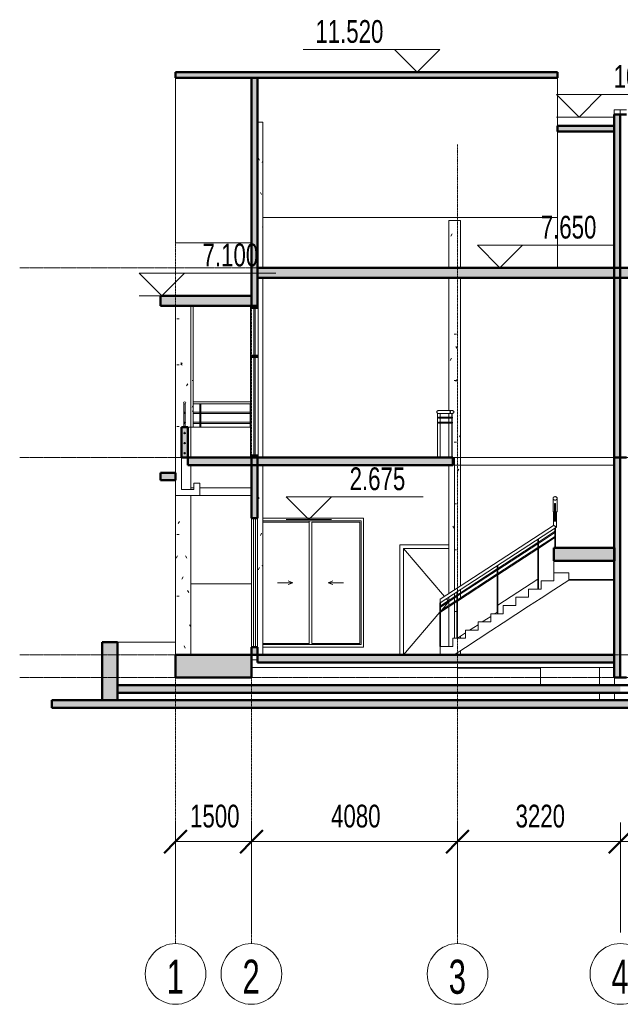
# Model space of a CAD drawing. Header units: millimetres. Extents: x -11029 to 17435, y -6912 to 12558.
# Tile 1 of 2: x -11029 to 855, y -6912 to 12558. Entities that reach past the tile are written whole.
import ezdxf

# ---------------------------------------------------------------- set-up
doc = ezdxf.new("R2010")
doc.units = ezdxf.units.MM
doc.linetypes.add('中心线', pattern=[30, 12, -6, 6, -6])
doc.linetypes.add('轴网线', pattern=[22.24, 12.7, -3.18, 3.18, -3.18])
for name, color, linetype, lineweight in [('A-ANNO-DIMS', 211, 'Continuous', 13), ('A-ANNO-DIMS-150', 211, 'Continuous', 13), ('A-DOOR', 31, 'Continuous', 13), ('A-DOOR-FRAM', 31, 'Continuous', 13), ('A-FLOR', 192, 'Continuous', 13), ('A-FLOR-HRAL', 11, 'Continuous', 13), ('A-FLOR-LEVL', 51, 'Continuous', 13), ('A-FLOR-PATT', 8, 'Continuous', 13), ('A-GENM', 13, 'Continuous', 13), ('A-GLAZ', 151, 'Continuous', 13), ('A-GLAZ-CURT', 52, 'Continuous', 13), ('A-GLAZ-CWMG', 51, 'Continuous', 13), ('A-ROOF', 132, 'Continuous', 13), ('A-ROOF-PATT', 132, 'Continuous', 13), ('A-WALL', 113, 'Continuous', 13), ('A-WALL-PATT', 111, 'Continuous', 13), ('G-ANNO-DIMS', 111, 'Continuous', 13), ('S-COLS', 52, 'Continuous', 13), ('S-GRID', 1, 'Continuous', 13), ('S-GRID-IDEN', 1, 'Continuous', 13), ('S-STRS', 31, 'Continuous', 13)]:
    doc.layers.add(name, color=color, linetype=linetype, lineweight=lineweight)
doc.styles.add('Microsoft Sans Serif', font='micross.ttf', dxfattribs={"width": 0.7, "height": 450})
doc.styles.add('Microsoft Sans Serif_2', font='micross.ttf', dxfattribs={"width": 0.65, "height": 675})
doc.dimstyles.new('对角线_-_3mm_RomanD', dxfattribs={"dimscale": 304.8, "dimtxt": 455.206857, "dimasz": 1.476378, "dimexe": 1.230315, "dimexo": 0.0625, "dimgap": 0.492126, "dimtad": 1, "dimdec": 0, "dimzin": 0, "dimdsep": 46, "dimtxsty": 'Microsoft Sans Serif', "dimblk1": 'OBLIQUE', "dimblk2": 'OBLIQUE', "dimsah": 1, "dimcen": 0.09, "dimazin": 0, "dimtfac": 1, "dimtdec": 4, "dimtix": 1, "dimtmove": 0, "dimatfit": 3, "dimfxl": 5.905512, "dimfxlon": 1, "dimtvp": 1, "dimtolj": 1, "dimtzin": 0, "dimarcsym": 2})
pattern_1 = [(0, (612, 5425), (1219.2, 304.8), [50.29, -864.11, 50.29, -864.11, -4876.8]), (0, (612, 5425), (1219.2, 304.8), [-1828.8, 50.29, -1778.51, 50.29, -864.11, -2133.6]), (0, (612, 5425), (1219.2, 304.8), [-4572, 50.29, -559.31, 50.29, -1473.71]), (120, (1069.2, 5577.4), (-873.5645, 903.458), [50.29, -864.11, 50.29, -864.11, -4876.8]), (120, (1069.2, 5577.4), (-873.5645, 903.458), [-1828.8, 50.292, -1778.508, 50.292, -864.108, -2133.6]), (120, (1069.2, 5577.4), (-873.5645, 903.458), [-4572, 50.29, -559.31, 50.29, -1473.71]), (240, (1221.6, 6187), (-345.6355, -1208.258), [50.29, -864.11, 50.29, -864.11, -4876.8]), (240, (1221.6, 6187), (-345.6355, -1208.258), [-1828.8, 50.292, -1778.508, 50.292, -864.108, -2133.6]), (240, (1221.6, 6187), (-345.6355, -1208.258), [-4572, 50.29, -559.31, 50.29, -1473.71])]

# ---------------------------------------------------------------- blocks, each defined once
blk = doc.blocks.new('混凝土 - 矩形 - 柱 - Z1-336175-2')
at = {"layer": 'S-COLS'}
h = blk.add_hatch(dxfattribs=at)
h.set_pattern_fill('FP1_1', color=256, style=0, pattern_type=2)
h.set_pattern_definition(pattern_1)
h.paths.add_polyline_path([(-7645, 0), (-7645, 3150), (-7945, 3150), (-7945, 0), (-7797, 0)], flags=0)
h.paths.add_polyline_path([(-7825, 3270), (-7645, 3270), (-7645, 3750), (-7705, 3750), (-7705, 3900), (-7825, 3900), (-7825, 3510)], flags=0)
for p, q in [((-7645, 3750), (-7645, 3270)), ((-7945, 3150), (-7945, 0)), ((-7645, 3150), (-7645, 0))]:
    blk.add_line(p, q, dxfattribs=at)
blk = doc.blocks.new('混凝土 - 矩形 - 柱 - Z2-336404-2')
at = {"layer": 'S-COLS'}
h = blk.add_hatch(dxfattribs=at)
h.set_pattern_fill('FP1_1', color=256, style=0, pattern_type=2)
h.set_pattern_definition(pattern_1)
h.paths.add_polyline_path([(-6325, 0), (-6215, 0), (-6215, 3750), (-6325, 3750), (-6325, 150)], flags=0)
blk.add_line((-6215, 3750), (-6215, 0), dxfattribs=at)
blk = doc.blocks.new('混凝土 - 矩形 - 柱 - Z2-V1-2')
at = {"layer": 'S-COLS'}
h = blk.add_hatch(dxfattribs=at)
h.set_pattern_fill('FP1_1', color=256, style=0, pattern_type=2)
h.set_pattern_definition(pattern_1)
h.paths.add_polyline_path([(-2435, 0), (-2305, 0), (-2305, 84), (-2373, 41)], flags=0)
h.paths.add_polyline_path([(-2535, 162), (-2460, 162), (-2460, 325), (-2379, 325), (-2379, 1054), (-2535, 952), (-2535, 325)], flags=0)
h.paths.add_polyline_path([(-2367, 325), (-2305, 325), (-2305, 371), (-2367, 329), (-2367, 327)], flags=0)
h.paths.add_polyline_path([(-2535, 976), (-2379, 1078), (-2379, 1154), (-2535, 1052), (-2535, 1007)], flags=0)
h.paths.add_polyline_path([(-2535, 1076), (-2379, 1178), (-2377, 1243), (-2367, 1248), (-2367, 1186), (-2305, 1226), (-2305, 1290), (-2535, 1140), (-2535, 1098)], flags=0)
h.paths.add_polyline_path([(-2367, 1086), (-2305, 1126), (-2305, 1202), (-2367, 1162), (-2367, 1142)], flags=0)
h.paths.add_polyline_path([(-2535, 1212), (-2305, 1362), (-2305, 3900), (-2460, 3900), (-2460, 3750), (-2535, 3750), (-2535, 1213)], flags=0)
for p, q in [((-2305, 3900), (-2460, 3900)), ((-2305, 3900), (-2305, 1361)), ((-2535, 3750), (-2535, 1212)), ((-2305, 1290), (-2305, 1226)), ((-2305, 1202), (-2305, 1126)), ((-2535, 1140), (-2535, 1076)), ((-2535, 1052), (-2535, 976)), ((-2535, 952), (-2535, 162)), ((-2305, 371), (-2305, 325)), ((-2305, 84), (-2305, 0))]:
    blk.add_line(p, q, dxfattribs=at)
blk = doc.blocks.new('推拉窗6 - C2-344315-2')
at = {"layer": 'A-GLAZ'}
for p, q in [((-6445, 150), (-6445, 2700)), ((-6405, 2700), (-6405, 150)), ((-6365, 2700), (-6365, 150)), ((-6325, 2700), (-6325, 150))]:
    blk.add_line(p, q, dxfattribs=at)
at = {"layer": 'A-GLAZ', "lineweight": 50}
for p, q in [((-6445, 2700), (-6325, 2700)), ((-6325, 150), (-6445, 150))]:
    blk.add_line(p, q, dxfattribs=at)
blk = doc.blocks.new('推拉窗6 - C2-V3-2')
at = {"layer": 'A-GLAZ'}
for p, q in [((-4225, 2700), (-6215, 2700)), ((-6215, 2645), (-4275, 2645)), ((-6215, 2625), (-5300, 2625)), ((-5300, 2645), (-5300, 205)), ((-5250, 2625), (-4300, 2625)), ((-5250, 225), (-5250, 2625)), ((-4300, 2625), (-4300, 225)), ((-4275, 2645), (-4275, 205)), ((-4225, 150), (-4225, 2700)), ((-5925, 1425), (-5625, 1425)), ((-5625, 1425), (-5719, 1459)), ((-5625, 1425), (-5719, 1391)), ((-4925, 1425), (-4831, 1459)), ((-4925, 1425), (-4831, 1391)), ((-4625, 1425), (-4925, 1425)), ((-5300, 225), (-6215, 225)), ((-4275, 205), (-6215, 205)), ((-4300, 225), (-5250, 225)), ((-6215, 150), (-4225, 150))]:
    blk.add_line(p, q, dxfattribs=at)
blk = doc.blocks.new('单扇 - 与墙齐 - M1-345905-2')
at = {"layer": 'A-DOOR'}
for p, q in [((-3435, 2100), (-2625, 1154)), ((-2535, 1050), (-2678, 883)), ((-2585, 1108), (-2550, 1067)), ((-2714, 841), (-3435, 0))]:
    blk.add_line(p, q, dxfattribs=at)
at = {"layer": 'A-DOOR-FRAM'}
for p, q in [((-3511, 2176), (-3511, 0)), ((-2535, 2176), (-3511, 2176)), ((-3435, 0), (-3435, 2100)), ((-3435, 2100), (-2535, 2100))]:
    blk.add_line(p, q, dxfattribs=at)
blk = doc.blocks.new('栏杆扶手 - 25mm-351985-2')
at = {"layer": 'A-FLOR-HRAL'}
for p, q in [((-7468, 4960), (-7468, 4500)), ((-7455, 4960), (-7468, 4960)), ((-7443, 4960), (-7455, 4960)), ((-7443, 4500), (-7443, 4960))]:
    blk.add_line(p, q, dxfattribs=at)
blk = doc.blocks.new('栏杆扶手 - 25mm-V5-2')
at = {"layer": 'A-FLOR-HRAL'}
for p, q in [((-6468, 4960), (-6468, 4500)), ((-6462, 4960), (-6468, 4960))]:
    blk.add_line(p, q, dxfattribs=at)
blk = doc.blocks.new('栏杆扶手 - 栏杆扶手-351697-2')
at = {"layer": 'A-FLOR-HRAL'}
for p, q in [((-6460, 4800), (-7595, 4800)), ((-7595, 4770), (-6460, 4770)), ((-6460, 4600), (-7595, 4600)), ((-7595, 4570), (-6460, 4570))]:
    blk.add_line(p, q, dxfattribs=at)
for name in ['栏杆扶手 - 25mm-351985-2', '栏杆扶手 - 25mm-V5-2']:
    blk.add_blockref(name, (0, 0))
blk = doc.blocks.new('顶部扶栏类型 - 顶部扶栏_内部_-351856-2')
at = {"layer": 'A-FLOR-HRAL'}
for p, q in [((-6460, 5000), (-7595, 5000)), ((-7595, 4960), (-6460, 4960))]:
    blk.add_line(p, q, dxfattribs=at)
blk = doc.blocks.new('栏杆扶手 - 25mm-V6-2')
at = {"layer": 'A-FLOR-HRAL'}
for p, q in [((-7778, 4960), (-7778, 4791)), ((-7753, 4960), (-7778, 4960)), ((-7753, 4791), (-7753, 4960)), ((-7778, 4779), (-7778, 4591)), ((-7753, 4591), (-7753, 4779)), ((-7778, 4579), (-7778, 4500)), ((-7753, 4500), (-7753, 4579))]:
    blk.add_line(p, q, dxfattribs=at)
blk = doc.blocks.new('栏杆扶手 - 栏杆扶手-351938-2')
at = {"layer": 'A-FLOR-HRAL', "lineweight": 18}
for centre, radius, start, end in [((-7765, 4980), 20, 0, 180), ((-7765, 4980), 20, 180, 0), ((-7765, 4785), 15, 0, 180), ((-7765, 4785), 15, 180, 0), ((-7765, 4585), 15, 0, 180), ((-7765, 4585), 15, 180, 0), ((-7765, 4385), 15, 0, 180), ((-7765, 4385), 15, 180, 0), ((-7765, 4185), 15, 0, 180), ((-7765, 4185), 15, 180, 0), ((-7765, 3985), 15, 0, 180), ((-7765, 3985), 15, 180, 0)]:
    blk.add_arc(centre, radius, start, end, dxfattribs=at)
blk.add_blockref('栏杆扶手 - 25mm-V6-2', (0, 0))
blk = doc.blocks.new('系统嵌板 - 玻璃-359826-2')
at = {"layer": 'A-GLAZ-CURT'}
blk.add_hatch(color=256, dxfattribs=at).paths.add_polyline_path([(-6382, 3950), (-6373, 3950), (-6373, 5875), (-6398, 5875), (-6398, 3950)], flags=0)
at = {"layer": 'A-GLAZ-CURT', "lineweight": 18}
for p, q in [((-6373, 5875), (-6398, 5875)), ((-6398, 5875), (-6398, 3950)), ((-6373, 3950), (-6373, 5875)), ((-6398, 3950), (-6373, 3950))]:
    blk.add_line(p, q, dxfattribs=at)
blk = doc.blocks.new('系统嵌板 - 玻璃-359828-2')
at = {"layer": 'A-GLAZ-CURT'}
blk.add_hatch(color=256, dxfattribs=at).paths.add_polyline_path([(-6373, 5925), (-6373, 6850), (-6398, 6850), (-6398, 5925)], flags=0)
at = {"layer": 'A-GLAZ-CURT', "lineweight": 18}
for p, q in [((-6373, 6850), (-6398, 6850)), ((-6398, 6850), (-6398, 5925)), ((-6373, 5925), (-6373, 6850)), ((-6398, 5925), (-6373, 5925))]:
    blk.add_line(p, q, dxfattribs=at)
blk = doc.blocks.new('矩形竖梃 - 50 x 150mm-359820-2')
at = {"layer": 'A-GLAZ-CWMG'}
blk.add_hatch(color=256, dxfattribs=at).paths.add_polyline_path([(-6310, 6850), (-6310, 6900), (-6460, 6900), (-6460, 6850)], flags=0)
for p, q in [((-6310, 6900), (-6460, 6900)), ((-6460, 6900), (-6460, 6850)), ((-6460, 6850), (-6310, 6850)), ((-6310, 6850), (-6310, 6900))]:
    blk.add_line(p, q, dxfattribs=at)
blk = doc.blocks.new('矩形竖梃 - 50 x 150mm-359830-2')
at = {"layer": 'A-GLAZ-CWMG'}
for p, q in [((-6460, 5875), (-6460, 3950)), ((-6310, 5875), (-6310, 3950))]:
    blk.add_line(p, q, dxfattribs=at)
blk = doc.blocks.new('矩形竖梃 - 50 x 150mm-359822-2')
at = {"layer": 'A-GLAZ-CWMG'}
blk.add_hatch(color=256, dxfattribs=at).paths.add_polyline_path([(-6310, 5875), (-6310, 5925), (-6460, 5925), (-6460, 5875)], flags=0)
for p, q in [((-6310, 5925), (-6460, 5925)), ((-6460, 5925), (-6460, 5875)), ((-6460, 5875), (-6310, 5875)), ((-6310, 5875), (-6310, 5925))]:
    blk.add_line(p, q, dxfattribs=at)
blk = doc.blocks.new('矩形竖梃 - 50 x 150mm-359823-2')
at = {"layer": 'A-GLAZ-CWMG'}
blk.add_hatch(color=256, dxfattribs=at).paths.add_polyline_path([(-6460, 3900), (-6310, 3900), (-6310, 3950), (-6460, 3950)], flags=0)
for p, q in [((-6310, 3950), (-6460, 3950)), ((-6460, 3950), (-6460, 3900)), ((-6460, 3900), (-6310, 3900)), ((-6310, 3900), (-6310, 3950))]:
    blk.add_line(p, q, dxfattribs=at)
blk = doc.blocks.new('矩形竖梃 - 50 x 150mm-359831-2')
at = {"layer": 'A-GLAZ-CWMG'}
for p, q in [((-6460, 6850), (-6460, 5925)), ((-6310, 6850), (-6310, 5925))]:
    blk.add_line(p, q, dxfattribs=at)
blk = doc.blocks.new('常规模型 1 - 常规模型 1-363758-2')
at = {"layer": 'A-GENM'}
for p, q in [((-7825, 3900), (-7945, 3900)), ((-7945, 3900), (-7945, 3150)), ((-7825, 3270), (-7825, 3900)), ((9655, 3900), (9535, 3900)), ((9535, 3900), (9535, 3270)), ((9655, 3150), (9655, 3900)), ((-7465, 3390), (-7585, 3390)), ((-7585, 3390), (-7585, 3270)), ((-7465, 3150), (-7465, 3390)), ((9295, 3390), (9175, 3390)), ((9175, 3390), (9175, 3150)), ((9295, 3270), (9295, 3390)), ((-7945, 3150), (-7465, 3150)), ((-7585, 3270), (-7825, 3270)), ((9175, 3150), (9655, 3150)), ((9535, 3270), (9295, 3270))]:
    blk.add_line(p, q, dxfattribs=at)
blk = doc.blocks.new('栏杆扶手 - 50 x 12mm-377885-2')
at = {"layer": 'A-FLOR-HRAL'}
for p, q in [((-2702, 1032), (-2714, 1024)), ((-2714, 1024), (-2714, 162)), ((-2702, 162), (-2702, 1032)), ((-2714, 162), (-2710, 162))]:
    blk.add_line(p, q, dxfattribs=at)
blk = doc.blocks.new('栏杆扶手 - 50 x 12mm-377889-2')
at = {"layer": 'A-FLOR-HRAL'}
for p, q in [((-429, 2509), (-441, 2502)), ((-441, 2502), (-441, 2113)), ((-429, 2113), (-429, 2509))]:
    blk.add_line(p, q, dxfattribs=at)
blk = doc.blocks.new('栏杆扶手 - 50 x 12mm-377893-2')
at = {"layer": 'A-FLOR-HRAL'}
for p, q in [((-2367, 1250), (-2379, 1242)), ((-2379, 1242), (-2379, 325)), ((-2367, 325), (-2367, 1250))]:
    blk.add_line(p, q, dxfattribs=at)
blk = doc.blocks.new('栏杆扶手 - 800mm-377895-2')
at = {"layer": 'A-FLOR-HRAL'}
for p, q in [((-1627, 813), (-1579, 844)), ((-2127, 488), (-1960, 595)), ((-1877, 650), (-1710, 758)), ((-2367, 331), (-2210, 433))]:
    blk.add_line(p, q, dxfattribs=at)
blk = doc.blocks.new('栏杆扶手 - 50 x 12mm-377897-2')
at = {"layer": 'A-FLOR-HRAL'}
for p, q in [((-1567, 1770), (-1579, 1762)), ((-1579, 1762), (-1579, 812)), ((-1567, 812), (-1567, 1770))]:
    blk.add_line(p, q, dxfattribs=at)
blk = doc.blocks.new('栏杆扶手 - 800mm-377899-2')
at = {"layer": 'A-FLOR-HRAL'}
blk.add_line((-1567, 981), (-779, 1494), dxfattribs=at)
blk = doc.blocks.new('栏杆扶手 - 50 x 12mm-377901-2')
at = {"layer": 'A-FLOR-HRAL'}
for p, q in [((-767, 2290), (-779, 2282)), ((-779, 2282), (-779, 1300)), ((-767, 1300), (-767, 2290))]:
    blk.add_line(p, q, dxfattribs=at)
blk = doc.blocks.new('栏杆扶手 - 栏杆扶手-377416-2')
at = {"layer": 'A-FLOR-HRAL'}
for p, q in [((-476, 3093), (-476, 2837)), ((-445, 2970), (-445, 2893)), ((-425, 2970), (-425, 2893)), ((-396, 2837), (-396, 3093)), ((-466, 2834), (-466, 2557)), ((-445, 2870), (-445, 2634)), ((-425, 2870), (-425, 2634)), ((-406, 2525), (-406, 2834)), ((-466, 2557), (-2710, 1098)), ((-2710, 1027), (-406, 2525)), ((-767, 2226), (-445, 2435)), ((-445, 2411), (-767, 2202)), ((-445, 2435), (-445, 2411)), ((-1567, 1706), (-779, 2218)), ((-779, 2194), (-1567, 1682)), ((-767, 2126), (-445, 2335)), ((-445, 2311), (-767, 2102)), ((-445, 2335), (-445, 2311)), ((-1567, 1606), (-779, 2118)), ((-779, 2094), (-1567, 1582)), ((-2367, 1186), (-1579, 1698)), ((-1579, 1674), (-2367, 1162)), ((-2367, 1086), (-1579, 1598)), ((-1579, 1574), (-2367, 1062)), ((-2702, 968), (-2379, 1178)), ((-2379, 1154), (-2702, 944)), ((-2702, 868), (-2379, 1078)), ((-2379, 1054), (-2702, 844))]:
    blk.add_line(p, q, dxfattribs=at)
at = {"layer": 'A-FLOR-HRAL', "lineweight": 18}
for p, q in [((-425, 2993), (-445, 2993)), ((-445, 2993), (-445, 2970)), ((-445, 2970), (-425, 2970)), ((-425, 2970), (-425, 2993)), ((-425, 2893), (-445, 2893)), ((-445, 2893), (-445, 2870)), ((-445, 2870), (-425, 2870)), ((-425, 2870), (-425, 2893))]:
    blk.add_line(p, q, dxfattribs=at)
for points, knots in [([(-436, 3127), (-438, 3127), (-444, 3126), (-452, 3124), (-460, 3120), (-465, 3116), (-468, 3113), (-470, 3110), (-472, 3107), (-473, 3105), (-474, 3102), (-475, 3098), (-476, 3095), (-476, 3093)], [0, 0, 0, 0, 0.142857, 0.285714, 0.428571, 0.571429, 0.625, 0.678571, 0.732143, 0.785714, 0.839286, 0.892857, 1, 1, 1, 1]), ([(-396, 3093), (-396, 3095), (-396, 3099), (-398, 3105), (-400, 3108), (-402, 3112), (-405, 3115), (-408, 3118), (-412, 3120), (-416, 3123), (-420, 3124), (-424, 3125), (-429, 3126), (-434, 3127), (-436, 3127)], [0, 0, 0, 0, 0.142857, 0.214286, 0.285714, 0.357143, 0.428571, 0.5, 0.571429, 0.678571, 0.732143, 0.785714, 0.892857, 1, 1, 1, 1]), ([(-476, 3093), (-476, 3090), (-475, 3086), (-473, 3080), (-471, 3077), (-469, 3073), (-466, 3070), (-463, 3067), (-459, 3065), (-455, 3063), (-451, 3061), (-447, 3060), (-442, 3059), (-438, 3058), (-436, 3058)], [0, 0, 0, 0, 0.142857, 0.214286, 0.285714, 0.357143, 0.428571, 0.5, 0.571429, 0.678571, 0.732143, 0.785714, 0.892857, 1, 1, 1, 1]), ([(-436, 3058), (-433, 3058), (-427, 3059), (-419, 3061), (-412, 3065), (-406, 3069), (-403, 3072), (-401, 3075), (-400, 3078), (-398, 3080), (-397, 3083), (-396, 3087), (-396, 3090), (-396, 3093)], [0, 0, 0, 0, 0.142857, 0.285714, 0.428571, 0.571429, 0.625, 0.678571, 0.732143, 0.785714, 0.839286, 0.892857, 1, 1, 1, 1])]:
    blk.add_open_spline(points, degree=3, knots=knots, dxfattribs=at)
at = {"layer": 'A-FLOR-HRAL'}
for points, knots in [([(-461, 2823), (-463, 2823), (-468, 2826), (-473, 2830), (-475, 2834), (-476, 2836), (-476, 2837)], [0.4285714, 0.4285714, 0.4285714, 0.4285714, 0.5714286, 0.7857143, 0.8928571, 1, 1, 1, 1]), ([(-445, 2819), (-448, 2819), (-453, 2820), (-458, 2822), (-460, 2822)], [0.1511355, 0.1511355, 0.1511355, 0.1511355, 0.2857143, 0.4095639, 0.4095639, 0.4095639, 0.4095639]), ([(-459, 2822), (-458, 2820), (-454, 2817), (-449, 2815), (-445, 2814), (-445, 2814)], [0.4285714, 0.4285714, 0.4285714, 0.4285714, 0.5714286, 0.7857143, 0.7959721, 0.7959721, 0.7959721, 0.7959721]), ([(-425, 2814), (-424, 2815), (-421, 2816), (-417, 2818), (-414, 2820), (-412, 2822)], [0.2314795, 0.2314795, 0.2314795, 0.2314795, 0.2857143, 0.4285714, 0.5714286, 0.5714286, 0.5714286, 0.5714286]), ([(-412, 2822), (-415, 2821), (-419, 2820), (-424, 2819), (-425, 2819)], [0.5904361, 0.5904361, 0.5904361, 0.5904361, 0.7857143, 0.8282758, 0.8282758, 0.8282758, 0.8282758]), ([(-466, 2557), (-466, 2557), (-465, 2557), (-463, 2556), (-459, 2554), (-454, 2551), (-447, 2547), (-441, 2544), (-437, 2542), (-436, 2541)], [0, 0, 0, 0, 0.142857, 0.285714, 0.428571, 0.571429, 0.785714, 0.892857, 1, 1, 1, 1]), ([(-436, 2541), (-438, 2542), (-442, 2545), (-449, 2548), (-454, 2551), (-460, 2554), (-464, 2556), (-465, 2557), (-466, 2557), (-466, 2557)], [0, 0, 0, 0, 0.142857, 0.285714, 0.428571, 0.571429, 0.785714, 0.892857, 1, 1, 1, 1]), ([(-436, 2541), (-433, 2540), (-429, 2537), (-422, 2534), (-417, 2531), (-411, 2528), (-408, 2526), (-406, 2525), (-406, 2525), (-406, 2525)], [0, 0, 0, 0, 0.142857, 0.285714, 0.428571, 0.571429, 0.785714, 0.892857, 1, 1, 1, 1]), ([(-406, 2525), (-406, 2525), (-406, 2525), (-408, 2526), (-412, 2528), (-418, 2531), (-424, 2535), (-431, 2538), (-434, 2540), (-436, 2541)], [0, 0, 0, 0, 0.142857, 0.285714, 0.428571, 0.571429, 0.785714, 0.892857, 1, 1, 1, 1]), ([(-2710, 1062), (-2710, 1065), (-2710, 1071), (-2710, 1078), (-2710, 1085), (-2710, 1092), (-2710, 1096), (-2710, 1098), (-2710, 1098), (-2710, 1098)], [0, 0, 0, 0, 0.142857, 0.285714, 0.428571, 0.571429, 0.785714, 0.892857, 1, 1, 1, 1]), ([(-2710, 1027), (-2710, 1027), (-2710, 1027), (-2710, 1030), (-2710, 1034), (-2710, 1041), (-2710, 1049), (-2710, 1056), (-2710, 1060), (-2710, 1062)], [0, 0, 0, 0, 0.142857, 0.285714, 0.428571, 0.571429, 0.785714, 0.892857, 1, 1, 1, 1])]:
    blk.add_open_spline(points, degree=3, knots=knots, dxfattribs=at)
blk.add_open_spline([(-396, 2837), (-396, 2835), (-396, 2833), (-399, 2829), (-404, 2825), (-408, 2823), (-411, 2823)], degree=3, dxfattribs=at)
for name in ['栏杆扶手 - 50 x 12mm-377889-2', '栏杆扶手 - 50 x 12mm-377901-2', '栏杆扶手 - 50 x 12mm-377897-2', '栏杆扶手 - 800mm-377899-2', '栏杆扶手 - 50 x 12mm-377893-2', '栏杆扶手 - 50 x 12mm-377885-2', '栏杆扶手 - 800mm-377895-2']:
    blk.add_blockref(name, (0, 0))
blk = doc.blocks.new('栏杆扶手 - 50 x 12mm-377917-2')
at = {"layer": 'A-FLOR-HRAL'}
for p, q in [((-2760, 3900), (-2760, 4770)), ((-2760, 4770), (-2710, 4770)), ((-2710, 4770), (-2710, 4700)), ((-2710, 4680), (-2710, 4600)), ((-2710, 4580), (-2710, 3900))]:
    blk.add_line(p, q, dxfattribs=at)
blk = doc.blocks.new('栏杆扶手 - 50 x 12mm-V7-2')
at = {"layer": 'A-FLOR-HRAL'}
for p, q in [((-2469, 4770), (-2481, 4770)), ((-2481, 4770), (-2481, 4700)), ((-2481, 4680), (-2481, 4600)), ((-2469, 4700), (-2469, 4770)), ((-2469, 4600), (-2469, 4680)), ((-2481, 4580), (-2481, 3900)), ((-2469, 3900), (-2469, 4580))]:
    blk.add_line(p, q, dxfattribs=at)
blk = doc.blocks.new('栏杆扶手 - 栏杆扶手-377571-2')
at = {"layer": 'A-FLOR-HRAL'}
for p, q in [((-2745, 4680), (-2745, 4700)), ((-2745, 4700), (-2485, 4700)), ((-2485, 4680), (-2745, 4680)), ((-2476, 4830), (-2736, 4830)), ((-2736, 4770), (-2476, 4770)), ((-2745, 4580), (-2745, 4600)), ((-2745, 4600), (-2485, 4600)), ((-2485, 4580), (-2745, 4580))]:
    blk.add_line(p, q, dxfattribs=at)
at = {"layer": 'A-FLOR-HRAL', "lineweight": 18}
for p, q in [((-2465, 4700), (-2485, 4700)), ((-2485, 4700), (-2485, 4680)), ((-2485, 4680), (-2465, 4680)), ((-2465, 4680), (-2465, 4700)), ((-2465, 4600), (-2485, 4600)), ((-2485, 4600), (-2485, 4580)), ((-2485, 4580), (-2465, 4580)), ((-2465, 4580), (-2465, 4600))]:
    blk.add_line(p, q, dxfattribs=at)
at = {"layer": 'A-FLOR-HRAL', "lineweight": 18, "flags": 128}
for points in [[(-2436, 4800), (-2437, 4806), (-2439, 4812), (-2444, 4818), (-2449, 4822), (-2456, 4826), (-2464, 4829), (-2472, 4830), (-2480, 4830), (-2488, 4829), (-2496, 4826), (-2503, 4822), (-2508, 4818), (-2513, 4812), (-2515, 4806), (-2516, 4800)], [(-2516, 4800), (-2515, 4794), (-2513, 4788), (-2508, 4782), (-2503, 4778), (-2496, 4774), (-2488, 4771), (-2480, 4770), (-2472, 4770), (-2464, 4771), (-2456, 4774), (-2449, 4778), (-2444, 4782), (-2439, 4788), (-2437, 4794), (-2436, 4800)]]:
    blk.add_lwpolyline(points, dxfattribs=at)
at = {"layer": 'A-FLOR-HRAL'}
for points, knots in [([(-2776, 4800), (-2776, 4802), (-2775, 4806), (-2773, 4812), (-2769, 4817), (-2766, 4820), (-2763, 4822), (-2760, 4824), (-2756, 4826), (-2752, 4827), (-2748, 4829), (-2744, 4829), (-2740, 4830), (-2736, 4830), (-2733, 4830), (-2732, 4830)], [0, 0, 0, 0, 0.0666667, 0.1333333, 0.2, 0.2333333, 0.2666667, 0.3, 0.3333333, 0.3666667, 0.4, 0.4333333, 0.4666667, 0.5, 0.5333333, 0.5333333, 0.5333333, 0.5333333]), ([(-2732, 4770), (-2733, 4770), (-2736, 4770), (-2740, 4770), (-2744, 4771), (-2748, 4771), (-2752, 4773), (-2756, 4774), (-2760, 4776), (-2763, 4778), (-2766, 4780), (-2769, 4783), (-2773, 4788), (-2775, 4794), (-2776, 4798), (-2776, 4800)], [0.4666667, 0.4666667, 0.4666667, 0.4666667, 0.5, 0.5333333, 0.5666667, 0.6, 0.6333333, 0.6666667, 0.7, 0.7333333, 0.7666667, 0.8, 0.8666667, 0.9333333, 1, 1, 1, 1])]:
    blk.add_open_spline(points, degree=3, knots=knots, dxfattribs=at)
for points in [[(-2516, 4800), (-2516, 4802), (-2516, 4804), (-2515, 4806)], [(-2515, 4794), (-2516, 4796), (-2516, 4798), (-2516, 4800)], [(-2480, 4830), (-2479, 4830), (-2476, 4830), (-2473, 4830), (-2472, 4830)], [(-2472, 4770), (-2473, 4770), (-2476, 4770), (-2479, 4770), (-2480, 4770)], [(-2437, 4806), (-2436, 4804), (-2436, 4802), (-2436, 4800)], [(-2436, 4800), (-2436, 4798), (-2436, 4796), (-2437, 4794)]]:
    blk.add_open_spline(points, degree=3, dxfattribs=at)
for name in ['栏杆扶手 - 50 x 12mm-377917-2', '栏杆扶手 - 50 x 12mm-V7-2']:
    blk.add_blockref(name, (0, 0))
blk = doc.blocks.new('轴网 - 宽度系数 0_65-155799-2')
at = {"layer": 'S-GRID-IDEN'}
blk.add_circle((-7945, -6312), 600, dxfattribs=at)
blk = doc.blocks.new('DIMBLOCK3-2')
at = {"layer": 'A-ANNO-DIMS-150'}
for p, q in [((855, -5495), (855, -3320)), ((4075, -4853), (4075, -3320)), ((4075, -3695), (855, -3695)), ((855, -3695), (855, -5495)), ((4075, -3695), (4075, -4853))]:
    blk.add_line(p, q, dxfattribs=at)
at = {"layer": 'A-ANNO-DIMS-150', "lineweight": 50}
for p, q in [((855, -3695), (1080, -3470)), ((4075, -3695), (4300, -3470)), ((855, -3695), (630, -3920)), ((4075, -3695), (3850, -3920))]:
    blk.add_line(p, q, dxfattribs=at)
at = {"layer": 'A-ANNO-DIMS-150', "color": 0, "insert": (2002, -2965), "char_height": 450, "width": 1109.84, "attachment_point": 1, "line_spacing_factor": 0.944133, "style": 'Microsoft Sans Serif'}
blk.add_mtext('3220', dxfattribs=at)
blk = doc.blocks.new('_Oblique')
at = {"color": 0, "linetype": 'ByBlock', "lineweight": -2}
blk.add_line((-0.5, -0.5), (0.5, 0.5), dxfattribs=at)
blk = doc.blocks.new('DIMBLOCK4-2')
at = {"layer": 'A-ANNO-DIMS-150'}
for p, q in [((-2365, -5495), (-2365, -3320)), ((855, -5495), (855, -3320)), ((855, -3695), (-2365, -3695)), ((-2365, -3695), (-2365, -5495)), ((855, -3695), (855, -5495))]:
    blk.add_line(p, q, dxfattribs=at)
at = {"layer": 'A-ANNO-DIMS-150', "lineweight": 50}
for p, q in [((-2365, -3695), (-2140, -3470)), ((855, -3695), (1080, -3470)), ((-2365, -3695), (-2590, -3920)), ((855, -3695), (630, -3920))]:
    blk.add_line(p, q, dxfattribs=at)
at = {"layer": 'A-ANNO-DIMS-150', "color": 0, "insert": (-1218, -2965), "char_height": 450, "width": 1109.84, "attachment_point": 1, "line_spacing_factor": 0.944133, "style": 'Microsoft Sans Serif'}
blk.add_mtext('3220', dxfattribs=at)
blk = doc.blocks.new('DIMBLOCK5-2')
at = {"layer": 'A-ANNO-DIMS-150'}
for p, q in [((-6445, -5495), (-6445, -3320)), ((-2365, -5495), (-2365, -3320)), ((-2365, -3695), (-6445, -3695)), ((-6445, -3695), (-6445, -5495)), ((-2365, -3695), (-2365, -5495))]:
    blk.add_line(p, q, dxfattribs=at)
at = {"layer": 'A-ANNO-DIMS-150', "lineweight": 50}
for p, q in [((-6445, -3695), (-6220, -3470)), ((-2365, -3695), (-2140, -3470)), ((-6445, -3695), (-6670, -3920)), ((-2365, -3695), (-2590, -3920))]:
    blk.add_line(p, q, dxfattribs=at)
at = {"layer": 'A-ANNO-DIMS-150', "color": 0, "insert": (-4868, -2965), "char_height": 450, "width": 1109.84, "attachment_point": 1, "line_spacing_factor": 0.944133, "style": 'Microsoft Sans Serif'}
blk.add_mtext('4080', dxfattribs=at)
blk = doc.blocks.new('DIMBLOCK6-2')
at = {"layer": 'A-ANNO-DIMS-150'}
for p, q in [((-7945, -5495), (-7945, -3320)), ((-6445, -5495), (-6445, -3320)), ((-6445, -3695), (-7945, -3695)), ((-7945, -3695), (-7945, -5495)), ((-6445, -3695), (-6445, -5495))]:
    blk.add_line(p, q, dxfattribs=at)
at = {"layer": 'A-ANNO-DIMS-150', "lineweight": 50}
for p, q in [((-7945, -3695), (-7720, -3470)), ((-6445, -3695), (-6220, -3470)), ((-7945, -3695), (-8170, -3920)), ((-6445, -3695), (-6670, -3920))]:
    blk.add_line(p, q, dxfattribs=at)
at = {"layer": 'A-ANNO-DIMS-150', "color": 0, "insert": (-7658, -2965), "char_height": 450, "width": 1109.84, "attachment_point": 1, "line_spacing_factor": 0.944133, "style": 'Microsoft Sans Serif'}
blk.add_mtext('1500', dxfattribs=at)
blk = doc.blocks.new('高程点 - 高程点-103621-2')
at = {"layer": 'G-ANNO-DIMS'}
for p, q in [((733, 8098), (-1974, 8098)), ((-1526, 7650), (-1974, 8098)), ((-1526, 7650), (-1078, 8098)), ((-1078, 7650), (-1974, 7650))]:
    blk.add_line(p, q, dxfattribs=at)

msp = doc.modelspace()

# ---------------------------------------------------------------- hatches: boundary and pattern name
at = {"layer": 'A-FLOR-PATT'}
for points in [[(-7705.4, 3750), (-2460.4, 3750), (-2460.4, 3900), (-7705.4, 3900), (-7705.4, 3850.3)], [(-7945.4, -450), (-6445.4, -450), (-6445.4, 0), (-7945.4, 0)], [(692, -150), (734.6, -150), (734.6, 0), (-6325.4, 0), (-6325.4, -150), (-722.8, -150)], [(692, -750), (854.6, -750), (854.6, -600), (-9095.4, -600), (-9095.4, -750), (-722.8, -750)], [(12010.4, -1050), (12104.6, -1050), (12104.6, -900), (-10395.4, -900), (-10395.4, -1050), (6351.2, -1050)]]:
    msp.add_hatch(color=256, dxfattribs=at).paths.add_polyline_path(points, flags=0)
h = msp.add_hatch(color=256, dxfattribs=at)
h.paths.add_polyline_path([(9654.6, 3450), (9954.6, 3450), (9954.6, 3600), (9654.6, 3600), (9654.6, 3579.4)], flags=0)
h.paths.add_polyline_path([(-7945.4, 3450), (-7945.4, 3600), (-8245.4, 3600), (-8245.4, 3450)], flags=0)
at = {"layer": 'A-ROOF-PATT'}
for points in [[(-7945.4, 11409.3), (-385.4, 11409.3), (-385.4, 11519.6), (-7945.4, 11519.6)], [(-385.4, 10347.9), (734.6, 10347.9), (734.6, 10458.2), (-385.4, 10458.2)], [(6351.2, 7450), (8034.6, 7450), (8034.6, 7650), (-6325.4, 7650), (-6325.4, 7450), (3521.6, 7450)], [(-8245.4, 6900), (-6445.4, 6900), (-6445.4, 7100), (-8245.4, 7100)]]:
    msp.add_hatch(color=256, dxfattribs=at).paths.add_polyline_path(points, flags=0)
at = {"layer": 'A-WALL-PATT'}
for points in [[(-6445.4, 6900), (-6325.4, 6900), (-6325.4, 11409.3), (-6445.4, 11409.3), (-6445.4, 7912.7)], [(854.6, 3900), (854.6, 10684.2), (734.6, 10684.2), (734.6, 3900)], [(-7705.4, 3900), (-7705.4, 4500), (-7825.4, 4500), (-7825.4, 3900), (-7796.8, 3900)], [(734.6, -450), (854.6, -450), (854.6, 3900), (734.6, 3900), (734.6, 1412.8)], [(-9095.4, -900), (-9095.4, 250), (-9395.4, 250), (-9395.4, -900)]]:
    msp.add_hatch(color=256, dxfattribs=at).paths.add_polyline_path(points, flags=0)
h = msp.add_hatch(color=256, dxfattribs=at)
h.paths.add_polyline_path([(-6445.4, 0), (-6325.4, 0), (-6325.4, 150), (-6445.4, 150)], flags=0)
h.paths.add_polyline_path([(-6445.4, 2700), (-6325.4, 2700), (-6325.4, 3900), (-6445.4, 3900), (-6445.4, 3579.4)], flags=0)
at = {"layer": 'S-COLS'}
h = msp.add_hatch(dxfattribs=at)
h.set_pattern_fill('FP1_1', color=256, style=0, pattern_type=2)
h.set_pattern_definition(pattern_1)
h.paths.add_polyline_path([(-6310.4, 3900), (-6215.4, 3900), (-6215.4, 7450), (-6325.4, 7450), (-6325.4, 6900), (-6310.4, 6900), (-6310.4, 3950)], flags=0)
h.paths.add_polyline_path([(-6325.4, 7650), (-6215.4, 7650), (-6215.4, 10533.7), (-6325.4, 10533.7), (-6325.4, 7912.7)], flags=0)
h = msp.add_hatch(dxfattribs=at)
h.set_pattern_fill('FP1_1', color=256, style=0, pattern_type=2)
h.set_pattern_definition(pattern_1)
h.paths.add_polyline_path([(-2305.4, 7650), (-2305.4, 8589.2), (-2535.4, 8589.2), (-2535.4, 7650)], flags=0)
h = msp.add_hatch(dxfattribs=at)
h.set_pattern_fill('FP1_1', color=256, style=0, pattern_type=2)
h.set_pattern_definition(pattern_1)
h.paths.add_polyline_path([(-2535.4, 3900), (-2481.4, 3900), (-2481.4, 4580), (-2535.4, 4580), (-2535.4, 4121.1)], flags=0)
h.paths.add_polyline_path([(-2469.4, 3900), (-2305.4, 3900), (-2305.4, 7450), (-2535.4, 7450), (-2535.4, 4829.7), (-2463.6, 4828.5), (-2449.2, 4822.3), (-2439.5, 4812.2), (-2436.9, 4806.2), (-2436.9, 4793.8), (-2443.6, 4782.4), (-2456, 4774), (-2471.8, 4770.2), (-2535.4, 4770.2), (-2535.4, 4700), (-2481.4, 4700), (-2480.2, 4769.8), (-2469.4, 4769.8), (-2469.4, 4700), (-2465.4, 4700), (-2465.4, 4680), (-2469.4, 4680), (-2469.4, 4600), (-2465.4, 4600), (-2465.4, 4580), (-2469.4, 4580), (-2469.4, 3985.7)], flags=0)
h.paths.add_polyline_path([(-2535.4, 4600), (-2481.4, 4600), (-2481.4, 4680), (-2535.4, 4680), (-2535.4, 4662.8)], flags=0)
h = msp.add_hatch(dxfattribs=at)
h.set_pattern_fill('FP1_1', color=256, style=0, pattern_type=2)
h.set_pattern_definition(pattern_1)
h.paths.add_polyline_path([(-7765.4, 4960), (-7779.5, 4965.9), (-7785.4, 4980), (-7777.9, 4994.8), (-7765.4, 5000), (-7751.3, 4994.1), (-7745.4, 4980), (-7752.9, 4965.2), (-7759.2, 4962.6)], flags=0)
h.paths.add_polyline_path([(-7645.4, 3900), (-7645.4, 6900), (-7945.4, 6900), (-7945.4, 3900), (-7825.4, 3900), (-7825.4, 4500), (-7777.9, 4500), (-7777.9, 4579), (-7780.4, 4585), (-7777.9, 4591), (-7777.9, 4779), (-7780.4, 4785), (-7777.9, 4791), (-7776.2, 4960), (-7752.9, 4960), (-7752.9, 4791), (-7750.4, 4785), (-7752.9, 4779), (-7752.9, 4591), (-7750.4, 4585), (-7752.9, 4579), (-7752.9, 4500), (-7705.4, 4500), (-7705.4, 3900)], flags=0)
h = msp.add_hatch(dxfattribs=at)
h.set_pattern_fill('FP1_1', color=256, style=0, pattern_type=2)
h.set_pattern_definition(pattern_1)
h.paths.add_polyline_path([(-7595.4, 4500), (-7595.4, 6900), (-7645.4, 6900), (-7645.4, 4500), (-7619.9, 4500)], flags=0)
at = {"layer": 'S-STRS'}
msp.add_hatch(color=256, dxfattribs=at).paths.add_polyline_path([(692, 1859.4), (739.6, 1859.4), (739.6, 2112.5), (-460.4, 2112.5), (-460.4, 1859.4), (-15.4, 1859.4)], flags=0)

# ---------------------------------------------------------------- linework, layer by layer
at = {"layer": 'A-FLOR', "lineweight": 50}
for p, q in [((-2460.4, 3900), (-7705.4, 3900)), ((-7705.4, 3900), (-7705.4, 3750)), ((-2460.4, 3750), (-2460.4, 3900)), ((-7705.4, 3750), (-2460.4, 3750)), ((-7945.4, 3600), (-8245.4, 3600)), ((-8245.4, 3600), (-8245.4, 3450)), ((-7945.4, 3450), (-7945.4, 3600)), ((-8245.4, 3450), (-7945.4, 3450)), ((-6445.4, 0), (-7945.4, 0)), ((-7945.4, 0), (-7945.4, -450)), ((-6445.4, -450), (-6445.4, 0)), ((734.6, 0), (-6325.4, 0)), ((-6325.4, 0), (-6325.4, -150)), ((-6325.4, -150), (734.6, -150)), ((-7945.4, -450), (-6445.4, -450)), ((10804.6, -600), (-9095.4, -600)), ((-9095.4, -750), (10804.6, -750)), ((12104.6, -900), (-10395.4, -900)), ((-10395.4, -900), (-10395.4, -1050)), ((-10395.4, -1050), (12104.6, -1050))]:
    msp.add_line(p, q, dxfattribs=at)
at = {"layer": 'A-FLOR'}
for p, q in [((734.6, 3750), (-2460.4, 3750)), ((-6445.4, -100), (-6325.4, -100)), ((734.6, -250), (-6445.4, -250))]:
    msp.add_line(p, q, dxfattribs=at)
at = {"layer": 'A-FLOR-LEVL', "linetype": '中心线'}
for p, q in [((-11029, 7650), (13166.9, 7650)), ((-11029, 3900), (13166.9, 3900)), ((-11029, 0), (13166.9, 0)), ((-11029, -450), (13166.9, -450))]:
    msp.add_line(p, q, dxfattribs=at)
at = {"layer": 'A-ROOF', "lineweight": 50}
for p, q in [((-385.4, 11519.6), (-7945.4, 11519.6)), ((-7945.4, 11519.6), (-7945.4, 11409.3)), ((-385.4, 11409.3), (-385.4, 11519.6)), ((-7945.4, 11409.3), (-385.4, 11409.3)), ((734.6, 10458.2), (-385.4, 10458.2)), ((-385.4, 10458.2), (-385.4, 10347.9)), ((-385.4, 10347.9), (734.6, 10347.9)), ((8034.6, 7650), (-6325.4, 7650)), ((-6325.4, 7450), (8034.6, 7450)), ((-6445.4, 7100), (-8245.4, 7100)), ((-8245.4, 7100), (-8245.4, 6900)), ((-6445.4, 6900), (-6445.4, 7100)), ((-8245.4, 6900), (-6445.4, 6900))]:
    msp.add_line(p, q, dxfattribs=at)
at = {"layer": 'A-ROOF'}
for p, q in [((-7945.4, 11409.3), (-7945.4, 8146.2)), ((-385.4, 10458.2), (-385.4, 11409.3)), ((-385.4, 10632), (734.6, 10632)), ((-385.4, 10347.9), (-385.4, 7931.3)), ((-7945.4, 8146.2), (-6445.4, 8146.2))]:
    msp.add_line(p, q, dxfattribs=at)
at = {"layer": 'A-WALL', "lineweight": 50}
for p, q in [((-6445.4, 11409.3), (-6445.4, 7100)), ((-6325.4, 6900), (-6325.4, 11409.3)), ((734.6, 10684.2), (734.6, -450)), ((974.6, 10684.2), (734.6, 10684.2)), ((854.6, -450), (854.6, 10684.2)), ((-6445.4, 6900), (-6325.4, 6900)), ((-7705.4, 4500), (-7825.4, 4500)), ((-7825.4, 4500), (-7825.4, 3900)), ((-7705.4, 3900), (-7705.4, 4500)), ((-7825.4, 3900), (-7705.4, 3900)), ((-6445.4, 3900), (-6445.4, 2700)), ((-6325.4, 2700), (-6325.4, 3900)), ((974.6, 3900), (734.6, 3900)), ((-9095.4, 250), (-9395.4, 250)), ((-9395.4, 250), (-9395.4, -900)), ((-9095.4, -900), (-9095.4, 250)), ((-6445.4, 150), (-6445.4, 0)), ((-6445.4, 0), (-6325.4, 0)), ((-6325.4, 0), (-6325.4, 150)), ((734.6, -450), (974.6, -450))]:
    msp.add_line(p, q, dxfattribs=at)
at = {"layer": 'A-WALL'}
for p, q in [((734.6, 10684.2), (734.6, 10772.1)), ((974.6, 10772.1), (734.6, 10772.1)), ((854.6, 10772.1), (854.6, 10684.2)), ((-385.4, 8645.1), (-6215.4, 8645.1)), ((-385.4, 7650), (-385.4, 7931.3)), ((-6460.4, 4500), (-7705.4, 4500)), ((-2460.4, 3900), (734.6, 3900)), ((-2425.4, 3900), (-2425.4, 1283.5)), ((-7645.4, 3300), (-7585.4, 3300)), ((-7465.4, 3300), (-6445.4, 3300)), ((-7465.4, 3150), (-6445.4, 3150)), ((-6215.4, 2700), (-4225.4, 2700)), ((-4225.4, 2700), (-4225.4, 150)), ((-6445.4, 1400), (-7645.4, 1400)), ((-2425.4, 1212.1), (-2425.4, 1147.7)), ((-2425.4, 1123.9), (-2425.4, 1047.7)), ((-2425.4, 1023.9), (-2425.4, 325)), ((-7945.4, 250), (-9095.4, 250)), ((-4225.4, 150), (-6215.4, 150)), ((-2425.4, 6.3), (-2425.4, 0)), ((439.6, -600), (439.6, -250)), ((739.6, -450), (739.6, -600)), ((439.6, -900), (439.6, -750)), ((739.6, -750), (739.6, -900))]:
    msp.add_line(p, q, dxfattribs=at)
at = {"layer": 'G-ANNO-DIMS'}
for p, q in [((-4178, 11519.6), (-3164.4, 11519.6)), ((-7384.8, 7100), (-8216.9, 7100)), ((-5300.4, 2675), (-5307.4, 2675))]:
    msp.add_line(p, q, dxfattribs=at)
at = {"layer": 'S-COLS'}
for p, q in [((-6215.4, 10533.7), (-6325.4, 10533.7)), ((-6215.4, 10533.7), (-6215.4, 7650)), ((-2535.4, 8589.2), (-2535.4, 7650)), ((-2305.4, 8589.2), (-2535.4, 8589.2)), ((-2305.4, 8589.2), (-2305.4, 7650)), ((-6215.4, 7450), (-6215.4, 3900)), ((-2535.4, 7450), (-2535.4, 4829.5)), ((-2305.4, 7450), (-2305.4, 3900)), ((-7945.4, 6900), (-7945.4, 3900)), ((-7645.4, 6900), (-7645.4, 3900)), ((-7595.4, 6900), (-7595.4, 4500)), ((-2535.4, 4770.2), (-2535.4, 4700)), ((-2535.4, 4680), (-2535.4, 4600)), ((-2535.4, 4580), (-2535.4, 3900)), ((-2305.4, 3900), (-2460.4, 3900))]:
    msp.add_line(p, q, dxfattribs=at)
at = {"layer": 'S-GRID', "linetype": '轴网线'}
for p, q in [((-7945.4, -5711.9), (-7945.4, 10088.4)), ((-6445.4, -5711.9), (-6445.4, 10088.4)), ((-2365.4, -5711.9), (-2365.4, 10088.4))]:
    msp.add_line(p, q, dxfattribs=at)
at = {"layer": 'S-STRS', "lineweight": 50}
for p, q in [((739.6, 2112.5), (-460.4, 2112.5)), ((-460.4, 2112.5), (-460.4, 1859.4)), ((739.6, 1859.4), (739.6, 2112.5)), ((-460.4, 1859.4), (739.6, 1859.4))]:
    msp.add_line(p, q, dxfattribs=at)
at = {"layer": 'S-STRS'}
for p, q in [((-460.4, 1779.4), (-460.4, 1859.4)), ((-460.4, 1616.9), (-460.4, 1779.4)), ((-460.4, 1616.9), (-460.4, 1462.5)), ((-165.9, 1616.9), (-460.4, 1616.9)), ((-460.4, 1462.5), (-460.4, 1616.9)), ((-165.9, 1475), (-165.9, 1616.9)), ((-710.4, 1462.5), (-460.4, 1462.5)), ((-710.4, 1300), (-710.4, 1462.5)), ((-460.4, 1283.6), (-165.9, 1475)), ((734.6, 1487.5), (-165.9, 1487.5)), ((734.6, 1475), (-165.9, 1475)), ((-960.4, 1300), (-710.4, 1300)), ((-960.4, 1137.5), (-960.4, 1300)), ((-710.4, 1121.1), (-460.4, 1283.6)), ((-1460.4, 975), (-1210.4, 975)), ((-1460.4, 812.5), (-1460.4, 975)), ((-1210.4, 1137.5), (-960.4, 1137.5)), ((-1210.4, 975), (-1210.4, 1137.5)), ((-960.4, 958.6), (-710.4, 1121.1)), ((-1710.4, 812.5), (-1460.4, 812.5)), ((-1710.4, 650), (-1710.4, 812.5)), ((-1460.4, 633.6), (-1210.4, 796.1)), ((-1210.4, 796.1), (-960.4, 958.6)), ((-1960.4, 650), (-1710.4, 650)), ((-1960.4, 487.5), (-1960.4, 650)), ((-1710.4, 471.1), (-1460.4, 633.6)), ((-2210.4, 487.5), (-1960.4, 487.5)), ((-2210.4, 325), (-2210.4, 487.5)), ((-1960.4, 308.6), (-1710.4, 471.1)), ((-2460.4, 325), (-2210.4, 325)), ((-2460.4, 162.5), (-2460.4, 325)), ((-2210.4, 146.1), (-1960.4, 308.6)), ((-2710.4, 162.5), (-2460.4, 162.5)), ((-2710.4, 0), (-2710.4, 162.5)), ((-2435.2, 0), (-2210.4, 146.1)), ((-2365.4, -266.7), (-725.4, -266.7)), ((-2365.4, -600), (-2365.4, -266.7)), ((-725.4, -266.7), (-725.4, -600))]:
    msp.add_line(p, q, dxfattribs=at)

# ---------------------------------------------------------------- block references
at = {"layer": 'A-DOOR'}
msp.add_blockref('单扇 - 与墙齐 - M1-345905-2', (0, 0), dxfattribs=at)
at = {"layer": 'A-FLOR-HRAL'}
for name in ['栏杆扶手 - 栏杆扶手-351938-2', '顶部扶栏类型 - 顶部扶栏_内部_-351856-2', '栏杆扶手 - 栏杆扶手-351697-2', '栏杆扶手 - 栏杆扶手-377571-2', '栏杆扶手 - 栏杆扶手-377416-2']:
    msp.add_blockref(name, (0, 0), dxfattribs=at)
at = {"layer": 'A-GENM'}
msp.add_blockref('常规模型 1 - 常规模型 1-363758-2', (0, 0), dxfattribs=at)
at = {"layer": 'A-GLAZ'}
for name in ['推拉窗6 - C2-344315-2', '推拉窗6 - C2-V3-2']:
    msp.add_blockref(name, (0, 0), dxfattribs=at)
at = {"layer": 'A-GLAZ-CURT'}
for name in ['系统嵌板 - 玻璃-359828-2', '系统嵌板 - 玻璃-359826-2']:
    msp.add_blockref(name, (0, 0), dxfattribs=at)
at = {"layer": 'A-GLAZ-CWMG'}
for name in ['矩形竖梃 - 50 x 150mm-359820-2', '矩形竖梃 - 50 x 150mm-359831-2', '矩形竖梃 - 50 x 150mm-359822-2', '矩形竖梃 - 50 x 150mm-359830-2', '矩形竖梃 - 50 x 150mm-359823-2']:
    msp.add_blockref(name, (0, 0), dxfattribs=at)
at = {"layer": 'G-ANNO-DIMS', "extrusion": (0, 0, -1)}
msp.add_blockref('高程点 - 高程点-103621-2', (4690.3, 3869.6), dxfattribs=at)
at = {"layer": 'G-ANNO-DIMS'}
for p in [(1563.4, 2982), (0, 0), (-6691, -550), (-3781.4, -4975)]:
    msp.add_blockref('高程点 - 高程点-103621-2', p, dxfattribs=at)
at = {"layer": 'S-COLS'}
for name in ['混凝土 - 矩形 - 柱 - Z1-336175-2', '混凝土 - 矩形 - 柱 - Z2-V1-2', '混凝土 - 矩形 - 柱 - Z2-336404-2']:
    msp.add_blockref(name, (0, 0), dxfattribs=at)
at = {"layer": 'S-GRID-IDEN'}
for p in [(0, 0), (1500, 0), (5580, 0), (8800, 0)]:
    msp.add_blockref('轴网 - 宽度系数 0_65-155799-2', p, dxfattribs=at)

# ---------------------------------------------------------------- texts
at = {"layer": 'G-ANNO-DIMS', "char_height": 450, "attachment_point": 1, "line_spacing_factor": 0.944133, "style": 'Microsoft Sans Serif'}
for s, insert, width in [('11.520', (-5179, 12549.7), 1595.011), ('10.632', (722.9, 11662.1), 1595.011), ('7.650', (-719.9, 8680.1), 1305.505), ('7.100', (-7410.9, 8130.1), 1305.505), ('2.675', (-4501.3, 3705.1), 1305.505)]:
    msp.add_mtext(s, dxfattribs=dict(at, insert=insert, width=width))
at = {"layer": 'S-GRID-IDEN', "char_height": 675, "width": 414.272, "attachment_point": 1, "style": 'Microsoft Sans Serif_2'}
for s, insert in [('\\fMicrosoft Sans Serif|b0|i0|c134|p34|;\\W.65;1', (-8120.5, -6029)), ('\\fMicrosoft Sans Serif|b0|i0|c134|p34|;\\W.65;2', (-6620.5, -6029)), ('\\fMicrosoft Sans Serif|b0|i0|c134|p34|;\\W.65;3', (-2540.5, -6029)), ('\\fMicrosoft Sans Serif|b0|i0|c134|p34|;\\W.65;4', (679.5, -6029))]:
    msp.add_mtext(s, dxfattribs=dict(at, insert=insert))

# ---------------------------------------------------------------- dimensions: what is measured, and where the dimension line sits
at = {"layer": 'A-ANNO-DIMS'}
for base, p1, p2, override, picture, middle in [((-7945.4, -3695.2), (-6445.4, -5495.2), (-7945.4, -5495.2), {"dimpost": '<>', "dimfxl": 1500}, 'DIMBLOCK6-2', (-7195.4, -3312.5)), ((-6445.4, -3695.2), (-2365.4, -5495.2), (-6445.4, -5495.2), {"dimpost": '<>', "dimfxl": 4080}, 'DIMBLOCK5-2', (-4405.4, -3312.5)), ((-2365.4, -3695.2), (854.6, -5495.2), (-2365.4, -5495.2), {"dimpost": '<>', "dimfxl": 3220}, 'DIMBLOCK4-2', (-755.4, -3312.5)), ((854.6, -3695.2), (4074.6, -4852.6), (854.6, -5495.2), {"dimpost": '<>', "dimfxl": 3283.49537}, 'DIMBLOCK3-2', (2464.6, -3312.5))]:
    dim = msp.add_linear_dim(base=base, p1=p1, p2=p2, dimstyle='对角线_-_3mm_RomanD', override=override, dxfattribs=at)
    dim.commit()
    dim.dimension.update_dxf_attribs({"geometry": picture, "text_midpoint": middle})

doc.saveas('drawing.dxf')
